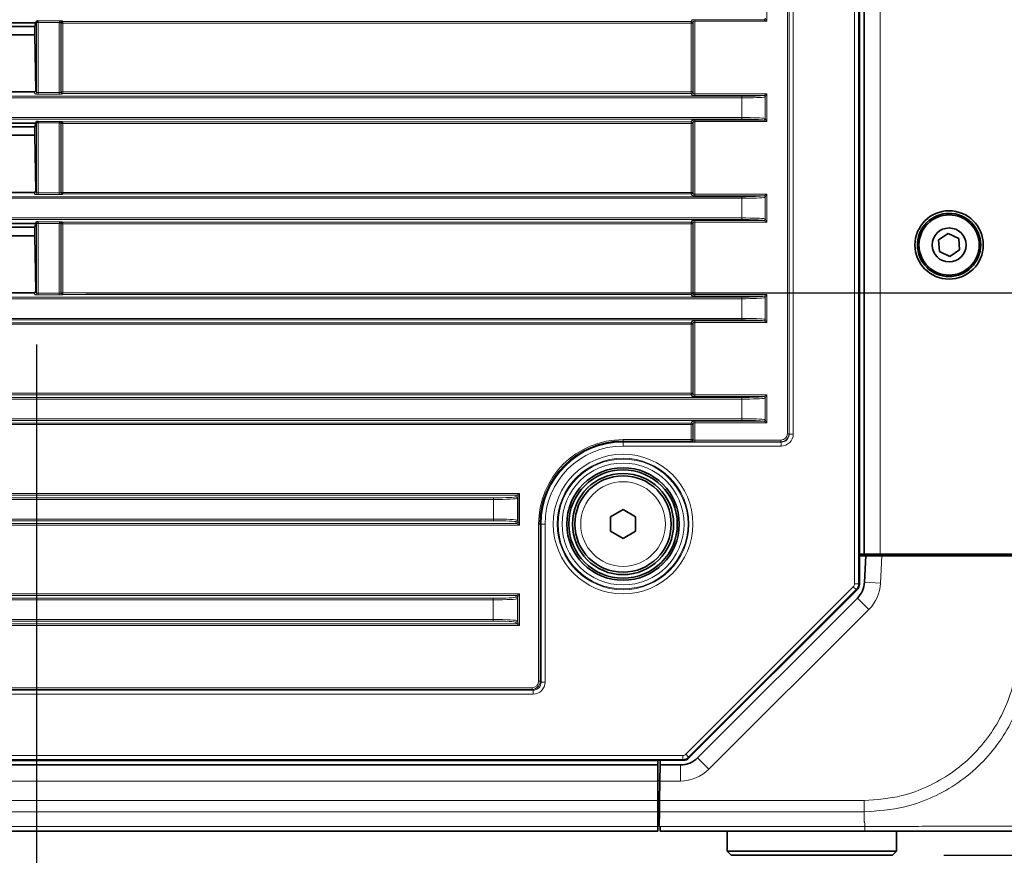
# Model space of a CAD drawing. Header units: millimetres. Extents: x 0 to 1118, y 0 to 864.
# Tile 148 of 172: x 961 to 991, y 313 to 339. Entities that reach past the tile are written whole.
import ezdxf

# ---------------------------------------------------------------- set-up
doc = ezdxf.new("R2010")
doc.units = ezdxf.units.MM
doc.layers.add('ALPHAREV', color=7, linetype='Continuous', lineweight=25)
doc.styles.add('SLDTEXTSTYLE0', font='TXT', dxfattribs={"width": 0.605})
doc.dimstyles.new('SLDDIMSTYLE0', dxfattribs={"dimtxt": 3.175, "dimasz": 4.572, "dimexe": 0, "dimexo": 0.0625, "dimgap": 0.79375, "dimtad": 0, "dimtih": 1, "dimtoh": 1, "dimdec": 1, "dimlfac": 4, "dimrnd": 1e-09, "dimzin": 12, "dimdsep": 46, "dimtxsty": 'SLDTEXTSTYLE0', "dimsah": 1, "dimcen": 0.09, "dimadec": 0, "dimazin": 3, "dimtfac": 1, "dimtofl": 0, "dimtmove": 0, "dimatfit": 3, "dimfxl": 1, "dimfrac": 2, "dimtolj": 1, "dimtzin": 12, "dimarcsym": 0})
doc.dimstyles.new('SLDDIMSTYLE3', dxfattribs={"dimtxt": 3.175, "dimasz": 4.572, "dimexe": 0, "dimexo": 0.0625, "dimgap": 0.79375, "dimtad": 0, "dimtih": 1, "dimtoh": 1, "dimdec": 1, "dimlfac": 4, "dimrnd": 1e-09, "dimzin": 4, "dimdsep": 46, "dimtxsty": 'SLDTEXTSTYLE0', "dimsah": 1, "dimcen": 0.09, "dimadec": 0, "dimazin": 1, "dimtfac": 1, "dimtofl": 0, "dimtmove": 0, "dimatfit": 3, "dimfxl": 1, "dimfrac": 2, "dimtolj": 1, "dimtzin": 12, "dimarcsym": 0})

# ---------------------------------------------------------------- blocks, each defined once
blk = doc.blocks.new('_D_8')
at = {"layer": 'ALPHAREV'}
for p, q in [((1065.347, 404.285), (1064.256, 404.285)), ((1064.256, 404.285), (1064.256, 399.412)), ((1071.411, 404.285), (1072.502, 404.285)), ((1072.502, 404.285), (1072.502, 399.412)), ((1074.319, 401.849), (1077.494, 401.849)), ((1077.494, 401.849), (1077.494, 391.371)), ((1064.256, 399.412), (1065.347, 399.412)), ((1072.502, 399.412), (1071.411, 399.412)), ((962.925, 391.371), (1079.094, 391.371)), ((1077.494, 330.219), (1077.494, 391.371)), ((962.909, 330.219), (1079.094, 330.219))]:
    blk.add_line(p, q, dxfattribs=at)
for points in [[(1077.494, 391.371), (1076.732, 386.799), (1078.256, 386.799)], [(1077.494, 330.219), (1078.256, 334.791), (1076.732, 334.791)]]:
    blk.add_solid(points, dxfattribs=at)
at = {"layer": 'ALPHAREV', "char_height": 3.175, "attachment_point": 1, "style": 'SLDTEXTSTYLE0'}
for s, insert in [('244.6', (1052.251, 403.505)), ('9.6', (1065.347, 403.505))]:
    blk.add_mtext(s, dxfattribs=dict(at, insert=insert))
blk = doc.blocks.new('_D_9')
at = {"layer": 'ALPHAREV'}
for p, q in [((962.909, 330.219), (1079.094, 330.219)), ((1077.494, 330.219), (1077.494, 316.558)), ((1079.919, 315.831), (1078.828, 315.831)), ((1078.828, 315.831), (1078.828, 310.958)), ((1085.982, 315.831), (1087.074, 315.831)), ((1087.074, 315.831), (1087.074, 310.958)), ((1078.828, 310.958), (1079.919, 310.958)), ((1087.074, 310.958), (1085.982, 310.958)), ((1077.494, 296.569), (1077.494, 310.23)), ((983.981, 296.569), (1079.094, 296.569))]:
    blk.add_line(p, q, dxfattribs=at)
for points in [[(1077.494, 330.219), (1076.732, 325.647), (1078.256, 325.647)], [(1077.494, 296.569), (1078.256, 301.141), (1076.732, 301.141)]]:
    blk.add_solid(points, dxfattribs=at)
at = {"layer": 'ALPHAREV', "char_height": 3.175, "attachment_point": 1, "style": 'SLDTEXTSTYLE0'}
for s, insert in [('134.6', (1066.822, 315.051)), ('5.3', (1079.919, 315.051))]:
    blk.add_mtext(s, dxfattribs=dict(at, insert=insert))
blk = doc.blocks.new('_D_10')
at = {"layer": 'ALPHAREV'}
for p, q in [((962.909, 330.219), (1024.776, 330.219)), ((1023.176, 312.707), (1023.176, 330.219)), ((989.619, 312.707), (1024.776, 312.707)), ((1023.176, 306.828), (1023.176, 312.707)), ((1037.748, 309.264), (1036.656, 309.264)), ((1036.656, 309.264), (1036.656, 304.392)), ((1043.811, 309.264), (1044.903, 309.264)), ((1044.903, 309.264), (1044.903, 304.392)), ((1026.351, 306.828), (1023.176, 306.828)), ((1036.656, 304.392), (1037.748, 304.392)), ((1044.903, 304.392), (1043.811, 304.392))]:
    blk.add_line(p, q, dxfattribs=at)
for points in [[(1023.176, 330.219), (1022.414, 325.647), (1023.938, 325.647)], [(1023.176, 312.707), (1023.938, 317.279), (1022.414, 317.279)]]:
    blk.add_solid(points, dxfattribs=at)
at = {"layer": 'ALPHAREV', "char_height": 3.175, "attachment_point": 1, "style": 'SLDTEXTSTYLE0'}
for s, insert in [('70.0', (1027.076, 308.484)), ('2.8', (1037.748, 308.484))]:
    blk.add_mtext(s, dxfattribs=dict(at, insert=insert))
blk = doc.blocks.new('_D_11')
at = {"layer": 'ALPHAREV'}
for p, q in [((961.38, 328.607), (961.38, 284.23)), ((985.506, 292.851), (985.506, 284.23)), ((1017.274, 288.266), (1016.183, 288.266)), ((1016.183, 288.266), (1016.183, 283.394)), ((1023.338, 288.266), (1024.429, 288.266)), ((1024.429, 288.266), (1024.429, 283.394)), ((961.38, 285.83), (985.506, 285.83)), ((985.506, 285.83), (1005.878, 285.83)), ((1016.183, 283.394), (1017.274, 283.394)), ((1024.429, 283.394), (1023.338, 283.394))]:
    blk.add_line(p, q, dxfattribs=at)
for points in [[(961.38, 285.83), (965.952, 285.068), (965.952, 286.592)], [(985.506, 285.83), (980.934, 286.592), (980.934, 285.068)]]:
    blk.add_solid(points, dxfattribs=at)
at = {"layer": 'ALPHAREV', "char_height": 3.175, "attachment_point": 1, "style": 'SLDTEXTSTYLE0'}
for s, insert in [('96.5', (1006.603, 287.486)), ('3.8', (1017.274, 287.486))]:
    blk.add_mtext(s, dxfattribs=dict(at, insert=insert))
blk = doc.blocks.new('_D_16')
at = {"layer": 'ALPHAREV'}
for p, q in [((896.128, 356.732), (896.128, 275.338)), ((985.506, 292.851), (985.506, 275.338)), ((942.03, 279.374), (940.938, 279.374)), ((940.938, 279.374), (940.938, 274.502)), ((950.519, 279.374), (951.61, 279.374)), ((951.61, 279.374), (951.61, 274.502)), ((896.128, 276.938), (928.208, 276.938)), ((985.506, 276.938), (953.426, 276.938)), ((940.938, 274.502), (942.03, 274.502)), ((951.61, 274.502), (950.519, 274.502))]:
    blk.add_line(p, q, dxfattribs=at)
for points in [[(896.128, 276.938), (900.7, 276.176), (900.7, 277.7)], [(985.506, 276.938), (980.934, 277.7), (980.934, 276.176)]]:
    blk.add_solid(points, dxfattribs=at)
at = {"layer": 'ALPHAREV', "char_height": 3.175, "attachment_point": 1, "style": 'SLDTEXTSTYLE0'}
for s, insert in [('357.5', (928.933, 278.594)), ('14.1', (942.03, 278.594))]:
    blk.add_mtext(s, dxfattribs=dict(at, insert=insert))

msp = doc.modelspace()

# ---------------------------------------------------------------- linework, layer by layer
at = {"color": 7, "linetype": 'Continuous', "lineweight": 18}
for p, q in [((986.834, 321.156), (986.834, 400.758)), ((986.959, 400.758), (986.959, 321.156)), ((987.631, 399.832), (987.631, 322.082)), ((984.746, 325.83), (984.746, 396.085)), ((984.796, 396.085), (984.796, 325.83)), ((984.804, 325.822), (984.804, 396.093)), ((984.929, 396.093), (984.929, 325.822)), ((984.108, 339.537), (984.108, 338.67)), ((961.43, 338.63), (961.38, 338.63)), ((961.38, 336.457), (961.38, 338.63)), ((962.084, 338.63), (961.43, 338.63)), ((961.43, 338.63), (961.43, 336.452)), ((961.432, 338.68), (962.178, 338.68)), ((962.083, 336.452), (962.083, 338.625)), ((962.133, 338.625), (962.083, 338.625)), ((962.133, 338.628), (962.084, 338.63)), ((962.146, 338.613), (962.133, 338.625)), ((962.133, 338.625), (962.133, 336.457)), ((962.146, 336.469), (962.146, 338.613)), ((962.196, 338.613), (962.146, 338.613)), ((962.178, 338.68), (962.196, 338.662)), ((962.196, 338.662), (981.75, 338.662)), ((962.196, 338.662), (962.196, 338.613)), ((981.75, 338.613), (962.196, 338.613)), ((962.196, 338.613), (962.196, 336.469)), ((981.75, 338.662), (981.768, 338.714)), ((981.75, 338.662), (981.75, 338.613)), ((981.75, 336.469), (981.75, 338.613)), ((981.8, 338.613), (981.75, 338.613)), ((981.817, 338.664), (981.8, 338.613)), ((981.8, 338.613), (981.8, 336.469)), ((981.817, 336.418), (981.817, 338.664)), ((981.867, 338.719), (984.006, 338.719)), ((981.867, 338.67), (981.867, 338.719)), ((984.108, 338.67), (981.867, 338.67)), ((981.867, 338.67), (981.867, 336.412)), ((984.108, 338.67), (984.01, 338.718)), ((984.059, 338.767), (984.108, 338.67)), ((961.33, 336.407), (961.309, 336.469)), ((961.358, 336.522), (961.38, 336.457)), ((962.133, 336.457), (962.146, 336.469)), ((962.146, 336.469), (962.196, 336.469)), ((962.196, 336.469), (962.196, 336.42)), ((962.196, 336.469), (981.75, 336.469)), ((981.8, 336.469), (981.75, 336.469)), ((981.75, 336.469), (981.75, 336.42)), ((981.8, 336.469), (981.817, 336.418)), ((794.184, 336.335), (983.327, 336.335)), ((983.327, 336.285), (794.184, 336.285)), ((961.43, 336.452), (961.43, 336.402)), ((961.43, 336.452), (962.083, 336.452)), ((962.083, 336.402), (961.43, 336.402)), ((962.083, 336.452), (962.083, 336.402)), ((962.196, 336.42), (962.183, 336.407)), ((981.75, 336.42), (962.196, 336.42)), ((981.768, 336.368), (981.75, 336.42)), ((981.867, 336.412), (981.867, 336.363)), ((981.867, 336.412), (984.108, 336.412)), ((984.006, 336.363), (981.867, 336.363)), ((983.327, 336.285), (983.327, 336.335)), ((983.327, 335.672), (983.327, 336.285)), ((984.01, 336.364), (984.108, 336.412)), ((984.108, 336.412), (984.059, 336.315)), ((984.059, 335.642), (984.059, 336.315)), ((984.108, 336.412), (984.108, 335.545)), ((794.184, 335.672), (983.327, 335.672)), ((983.327, 335.622), (794.184, 335.622)), ((961.432, 335.555), (962.178, 335.555)), ((962.178, 335.555), (962.196, 335.537)), ((962.196, 335.537), (981.75, 335.537)), ((962.196, 335.537), (962.196, 335.488)), ((981.75, 335.537), (981.768, 335.589)), ((981.75, 335.537), (981.75, 335.488)), ((981.817, 335.539), (981.8, 335.488)), ((981.817, 333.293), (981.817, 335.539)), ((981.867, 335.594), (984.006, 335.594)), ((981.867, 335.545), (981.867, 335.594)), ((984.108, 335.545), (981.867, 335.545)), ((981.867, 335.545), (981.867, 333.287)), ((983.327, 335.622), (983.327, 335.672)), ((984.108, 335.545), (984.01, 335.593)), ((984.059, 335.642), (984.108, 335.545)), ((961.43, 335.505), (961.38, 335.505)), ((961.38, 333.332), (961.38, 335.505)), ((962.084, 335.505), (961.43, 335.505)), ((961.43, 335.505), (961.43, 333.327)), ((962.083, 333.327), (962.083, 335.5)), ((962.133, 335.5), (962.083, 335.5)), ((962.133, 335.503), (962.084, 335.505)), ((962.146, 335.488), (962.133, 335.5)), ((962.133, 335.5), (962.133, 333.332)), ((962.146, 333.344), (962.146, 335.488)), ((962.196, 335.488), (962.146, 335.488)), ((981.75, 335.488), (962.196, 335.488)), ((962.196, 335.488), (962.196, 333.344)), ((981.8, 335.488), (981.75, 335.488)), ((981.75, 333.344), (981.75, 335.488)), ((981.8, 335.488), (981.8, 333.344)), ((961.358, 333.397), (961.38, 333.332)), ((794.184, 333.21), (983.327, 333.21)), ((983.327, 333.16), (794.184, 333.16)), ((961.33, 333.282), (961.309, 333.344)), ((961.43, 333.327), (962.083, 333.327)), ((961.43, 333.327), (961.43, 333.277)), ((962.083, 333.277), (961.43, 333.277)), ((962.083, 333.327), (962.083, 333.277)), ((962.133, 333.332), (962.146, 333.344)), ((962.146, 333.344), (962.196, 333.344)), ((962.196, 333.295), (962.183, 333.282)), ((962.196, 333.344), (962.196, 333.295)), ((962.196, 333.344), (981.75, 333.344)), ((981.75, 333.295), (962.196, 333.295)), ((981.75, 333.344), (981.75, 333.295)), ((981.8, 333.344), (981.75, 333.344)), ((981.768, 333.243), (981.75, 333.295)), ((981.8, 333.344), (981.817, 333.293)), ((981.867, 333.287), (981.867, 333.238)), ((981.867, 333.287), (984.108, 333.287)), ((984.006, 333.238), (981.867, 333.238)), ((983.327, 333.16), (983.327, 333.21)), ((983.327, 332.547), (983.327, 333.16)), ((984.01, 333.239), (984.108, 333.287)), ((984.108, 333.287), (984.059, 333.19)), ((984.059, 332.517), (984.059, 333.19)), ((984.108, 333.287), (984.108, 332.42)), ((794.184, 332.547), (983.327, 332.547)), ((983.327, 332.497), (794.184, 332.497)), ((983.327, 332.497), (983.327, 332.547)), ((984.059, 332.517), (984.108, 332.42)), ((961.43, 332.38), (961.38, 332.38)), ((961.38, 330.207), (961.38, 332.38)), ((962.084, 332.38), (961.43, 332.38)), ((961.43, 332.38), (961.43, 330.202)), ((961.432, 332.43), (962.178, 332.43)), ((962.083, 330.202), (962.083, 332.375)), ((962.133, 332.375), (962.083, 332.375)), ((962.133, 332.378), (962.084, 332.38)), ((962.146, 332.363), (962.133, 332.375)), ((962.133, 332.375), (962.133, 330.207)), ((962.146, 330.219), (962.146, 332.363)), ((962.196, 332.363), (962.146, 332.363)), ((962.178, 332.43), (962.196, 332.412)), ((962.196, 332.412), (981.75, 332.412)), ((962.196, 332.412), (962.196, 332.363)), ((981.75, 332.363), (962.196, 332.363)), ((962.196, 332.363), (962.196, 330.219)), ((981.75, 332.412), (981.768, 332.464)), ((981.75, 332.412), (981.75, 332.363)), ((981.8, 332.363), (981.75, 332.363)), ((981.75, 330.219), (981.75, 332.363)), ((981.817, 332.414), (981.8, 332.363)), ((981.8, 332.363), (981.8, 330.219)), ((981.817, 330.168), (981.817, 332.414)), ((981.867, 332.469), (984.006, 332.469)), ((981.867, 332.42), (981.867, 332.469)), ((984.108, 332.42), (981.867, 332.42)), ((981.867, 332.42), (981.867, 330.162)), ((984.108, 332.42), (984.01, 332.468)), ((794.184, 330.085), (983.327, 330.085)), ((983.327, 330.035), (794.184, 330.035)), ((961.33, 330.157), (961.309, 330.219)), ((961.358, 330.272), (961.38, 330.207)), ((961.43, 330.202), (962.083, 330.202)), ((961.43, 330.202), (961.43, 330.152)), ((962.083, 330.152), (961.43, 330.152)), ((962.083, 330.202), (962.083, 330.152)), ((962.133, 330.207), (962.146, 330.219)), ((962.146, 330.219), (962.196, 330.219)), ((962.196, 330.17), (962.183, 330.157)), ((962.196, 330.219), (962.196, 330.17)), ((962.196, 330.219), (981.75, 330.219)), ((981.75, 330.17), (962.196, 330.17)), ((981.75, 330.219), (981.75, 330.17)), ((981.8, 330.219), (981.75, 330.219)), ((981.768, 330.118), (981.75, 330.17)), ((981.8, 330.219), (981.817, 330.168)), ((981.867, 330.162), (981.867, 330.113)), ((981.867, 330.162), (984.108, 330.162)), ((984.006, 330.113), (981.867, 330.113)), ((983.327, 330.035), (983.327, 330.085)), ((983.327, 329.422), (983.327, 330.035)), ((984.01, 330.114), (984.108, 330.162)), ((984.108, 330.162), (984.059, 330.065)), ((984.059, 329.392), (984.059, 330.065)), ((984.108, 330.162), (984.108, 329.295)), ((794.184, 329.422), (983.327, 329.422)), ((983.327, 329.372), (983.327, 329.422)), ((983.327, 329.372), (794.184, 329.372)), ((795.761, 329.287), (981.75, 329.287)), ((981.75, 329.238), (795.761, 329.238)), ((981.75, 329.287), (981.768, 329.339)), ((981.75, 329.287), (981.75, 329.238)), ((981.8, 329.238), (981.75, 329.238)), ((981.75, 327.094), (981.75, 329.238)), ((981.817, 329.289), (981.8, 329.238)), ((981.8, 329.238), (981.8, 327.094)), ((981.817, 327.043), (981.817, 329.289)), ((981.867, 329.344), (984.006, 329.344)), ((981.867, 329.295), (981.867, 329.344)), ((984.108, 329.295), (981.867, 329.295)), ((981.867, 329.295), (981.867, 327.037)), ((984.108, 329.295), (984.01, 329.343)), ((984.059, 329.392), (984.108, 329.295)), ((794.184, 326.96), (983.327, 326.96)), ((795.761, 327.094), (981.75, 327.094)), ((981.75, 327.045), (795.761, 327.045)), ((981.8, 327.094), (981.75, 327.094)), ((981.75, 327.094), (981.75, 327.045)), ((981.768, 326.993), (981.75, 327.045)), ((981.8, 327.094), (981.817, 327.043)), ((981.867, 327.037), (981.867, 326.988)), ((981.867, 327.037), (984.108, 327.037)), ((984.006, 326.988), (981.867, 326.988)), ((983.327, 326.91), (983.327, 326.96)), ((984.01, 326.989), (984.108, 327.037)), ((984.108, 327.037), (984.059, 326.94)), ((984.108, 327.037), (984.108, 326.17)), ((983.327, 326.91), (794.184, 326.91)), ((983.327, 326.297), (983.327, 326.91)), ((984.059, 326.267), (984.059, 326.94)), ((794.184, 326.297), (983.327, 326.297)), ((983.327, 326.247), (794.184, 326.247)), ((795.761, 326.162), (981.75, 326.162)), ((981.75, 326.113), (795.761, 326.113)), ((981.75, 326.162), (981.768, 326.214)), ((981.75, 326.162), (981.75, 326.113)), ((981.75, 326.113), (981.8, 326.113)), ((981.75, 325.649), (981.75, 326.113)), ((981.817, 326.164), (981.8, 326.113)), ((981.8, 326.113), (981.8, 325.649)), ((981.817, 325.632), (981.817, 326.164)), ((981.867, 326.219), (984.006, 326.219)), ((981.867, 326.17), (981.867, 326.219)), ((984.108, 326.17), (981.867, 326.17)), ((981.867, 326.17), (981.867, 325.63)), ((983.327, 326.247), (983.327, 326.297)), ((984.108, 326.17), (984.01, 326.218)), ((984.059, 326.267), (984.108, 326.17)), ((984.796, 325.83), (984.746, 325.83)), ((984.796, 325.83), (984.804, 325.822)), ((984.804, 325.822), (984.929, 325.822)), ((979.631, 325.649), (981.75, 325.649)), ((979.631, 325.649), (979.631, 325.599)), ((979.631, 325.599), (979.631, 325.572)), ((981.75, 325.599), (979.631, 325.599)), ((979.631, 325.447), (979.631, 325.572)), ((979.631, 325.572), (984.554, 325.572)), ((984.554, 325.447), (979.631, 325.447)), ((981.75, 325.649), (981.75, 325.599)), ((981.75, 325.649), (981.8, 325.649)), ((981.768, 325.582), (981.75, 325.599)), ((981.8, 325.649), (981.817, 325.632)), ((981.867, 325.58), (981.867, 325.63)), ((981.867, 325.63), (984.546, 325.63)), ((984.546, 325.58), (981.867, 325.58)), ((984.546, 325.58), (984.546, 325.63)), ((984.554, 325.572), (984.546, 325.58)), ((984.554, 325.572), (984.554, 325.447)), ((801.1, 323.969), (976.412, 323.969)), ((976.312, 323.92), (801.2, 323.92)), ((976.295, 323.871), (976.312, 323.919)), ((976.312, 323.92), (976.412, 323.969)), ((976.412, 323.969), (976.362, 323.87)), ((976.412, 323.969), (976.412, 322.988)), ((801.916, 323.835), (975.596, 323.835)), ((975.596, 323.785), (801.916, 323.785)), ((975.596, 323.785), (975.596, 323.835)), ((975.596, 323.172), (975.596, 323.785)), ((976.362, 323.869), (976.345, 323.821)), ((976.345, 323.821), (976.345, 323.136)), ((976.362, 323.088), (976.362, 323.869)), ((976.412, 322.988), (801.1, 322.988)), ((801.2, 323.037), (976.312, 323.037)), ((801.916, 323.172), (975.596, 323.172)), ((975.596, 323.122), (801.916, 323.122)), ((975.596, 323.122), (975.596, 323.172)), ((976.312, 323.038), (976.295, 323.086)), ((976.412, 322.988), (976.312, 323.037)), ((976.345, 323.136), (976.362, 323.088)), ((976.362, 323.087), (976.412, 322.988)), ((977.002, 323.02), (977.052, 323.02)), ((977.002, 318.124), (977.002, 323.02)), ((977.052, 323.02), (977.079, 323.02)), ((977.052, 323.02), (977.052, 318.124)), ((977.204, 323.02), (977.079, 323.02)), ((977.079, 318.097), (977.079, 323.02)), ((977.204, 323.02), (977.204, 318.097)), ((987.69, 322.032), (987.645, 321.181)), ((986.834, 321.156), (986.959, 321.156)), ((986.959, 321.156), (986.985, 321.146)), ((987.645, 321.181), (987.146, 321.207)), ((801.102, 320.844), (976.41, 320.844)), ((976.31, 320.795), (976.41, 320.844)), ((976.41, 320.844), (976.36, 320.745)), ((976.41, 320.844), (976.41, 319.863)), ((981.583, 315.853), (986.797, 321.068)), ((986.886, 320.98), (981.671, 315.765)), ((986.797, 321.068), (986.886, 320.98)), ((986.912, 320.969), (986.886, 320.98)), ((976.31, 320.795), (801.202, 320.795)), ((801.918, 320.71), (975.594, 320.71)), ((975.594, 320.66), (801.918, 320.66)), ((975.594, 320.66), (975.594, 320.71)), ((975.594, 320.047), (975.594, 320.66)), ((976.294, 320.746), (976.31, 320.794)), ((976.36, 320.744), (976.344, 320.696)), ((976.344, 320.696), (976.344, 320.011)), ((976.36, 319.963), (976.36, 320.744)), ((987.281, 320.363), (986.927, 320.716)), ((987.281, 320.363), (982.304, 315.386)), ((801.202, 319.912), (976.31, 319.912)), ((801.918, 320.047), (975.594, 320.047)), ((975.594, 319.997), (801.918, 319.997)), ((975.594, 319.997), (975.594, 320.047)), ((976.31, 319.913), (976.294, 319.961)), ((976.41, 319.863), (976.31, 319.912)), ((976.344, 320.011), (976.36, 319.963)), ((976.36, 319.962), (976.41, 319.863)), ((976.41, 319.863), (801.102, 319.863)), ((977.002, 318.124), (977.052, 318.124)), ((977.052, 318.124), (977.079, 318.097)), ((977.204, 318.097), (977.079, 318.097)), ((800.683, 317.847), (976.829, 317.847)), ((800.71, 317.924), (976.802, 317.924)), ((976.802, 317.874), (800.71, 317.874)), ((976.802, 317.924), (976.802, 317.874)), ((976.829, 317.847), (976.802, 317.874)), ((976.829, 317.722), (976.829, 317.847)), ((976.829, 317.722), (800.683, 317.722)), ((796.018, 315.817), (981.494, 315.817)), ((981.494, 315.692), (796.018, 315.692)), ((796.793, 315.645), (980.718, 315.645)), ((981.494, 315.817), (981.494, 315.692)), ((981.505, 315.665), (981.494, 315.692)), ((981.583, 315.853), (981.671, 315.765)), ((981.671, 315.765), (981.682, 315.738)), ((982.304, 315.386), (981.951, 315.739)), ((981.42, 315.02), (981.42, 315.52)), ((796.793, 315.02), (980.718, 315.02)), ((981.42, 315.02), (980.778, 315.02)), ((796.793, 314.414), (980.718, 314.414)), ((980.768, 314.532), (980.768, 314.457)), ((980.768, 314.414), (987.13, 314.414)), ((796.793, 314.061), (980.718, 314.061)), ((987.131, 314.061), (980.761, 314.061)), ((987.131, 313.765), (987.131, 314.061)), ((796.793, 313.604), (980.718, 313.604)), ((980.783, 313.604), (987.159, 313.604))]:
    msp.add_line(p, q, dxfattribs=at)
at = {"color": 7, "linetype": 'Continuous', "lineweight": 35}
for p, q in [((986.985, 400.769), (986.985, 321.146)), ((987.131, 399.832), (987.131, 322.082)), ((961.335, 338.621), (955.427, 338.621)), ((961.335, 338.621), (961.348, 338.58)), ((961.38, 338.676), (961.348, 338.58)), ((961.325, 338.51), (955.437, 338.51)), ((961.348, 338.58), (961.325, 338.509)), ((961.325, 338.246), (961.325, 338.509)), ((961.325, 338.246), (955.437, 338.246)), ((961.358, 336.522), (961.325, 338.246)), ((961.309, 336.469), (955.452, 336.469)), ((961.38, 335.551), (961.348, 335.455)), ((961.335, 335.496), (955.427, 335.496)), ((961.325, 335.385), (955.437, 335.385)), ((961.348, 335.455), (961.325, 335.384)), ((961.325, 335.121), (961.325, 335.384)), ((961.335, 335.496), (961.348, 335.455)), ((961.325, 335.121), (955.437, 335.121)), ((961.358, 333.397), (961.325, 335.121)), ((961.309, 333.344), (955.452, 333.344)), ((961.335, 332.371), (955.427, 332.371)), ((961.325, 332.26), (955.437, 332.26)), ((961.348, 332.33), (961.325, 332.259)), ((961.325, 331.996), (961.325, 332.259)), ((961.335, 332.371), (961.348, 332.33)), ((961.38, 332.426), (961.348, 332.33)), ((961.325, 331.996), (958.66, 331.996)), ((961.358, 330.272), (961.325, 331.996)), ((989.751, 332.067), (989.453, 331.863)), ((989.453, 331.863), (989.481, 331.503)), ((990.076, 331.911), (989.751, 332.067)), ((990.104, 331.551), (990.076, 331.911)), ((989.481, 331.503), (989.806, 331.347)), ((989.806, 331.347), (990.104, 331.551)), ((961.309, 330.219), (959.302, 330.219)), ((979.243, 323.243), (979.631, 323.467)), ((979.631, 323.467), (980.018, 323.243)), ((979.243, 322.796), (979.243, 323.243)), ((980.018, 323.243), (980.018, 322.796)), ((979.631, 322.572), (979.243, 322.796)), ((980.018, 322.796), (979.631, 322.572)), ((987.131, 322.082), (986.985, 322.082)), ((987.631, 322.082), (987.131, 322.082)), ((991.924, 322.082), (987.631, 322.082)), ((987.668, 322.032), (987.668, 322.082)), ((988.168, 322.082), (988.168, 322.032)), ((988.332, 322.082), (988.331, 322.032)), ((991.13, 322.082), (991.131, 322.032)), ((986.985, 322.032), (987.189, 322.032)), ((987.146, 321.207), (987.189, 322.032)), ((987.189, 322.032), (987.69, 322.032)), ((987.69, 322.032), (991.924, 322.032)), ((986.912, 320.969), (981.682, 315.738)), ((981.951, 315.739), (986.927, 320.716)), ((981.505, 315.665), (796.007, 315.665)), ((980.718, 315.665), (980.718, 315.52)), ((980.787, 315.52), (980.789, 315.665)), ((796.793, 315.52), (980.718, 315.52)), ((980.718, 315.52), (980.718, 315.02)), ((980.778, 315.02), (980.787, 315.52)), ((980.787, 315.52), (981.42, 315.52)), ((980.718, 315.032), (980.778, 315.032)), ((980.718, 315.02), (980.718, 314.414)), ((980.778, 315.02), (980.768, 314.414)), ((980.77, 314.532), (980.718, 314.532)), ((980.718, 314.414), (980.718, 314.061)), ((980.761, 314.061), (980.768, 314.414)), ((980.767, 314.532), (980.768, 314.457)), ((980.718, 314.061), (980.718, 313.604)), ((980.718, 313.907), (980.759, 313.907)), ((980.753, 313.604), (980.761, 314.061)), ((980.718, 313.604), (980.718, 313.457)), ((980.753, 313.604), (980.768, 313.604)), ((980.768, 313.604), (980.783, 313.604)), ((980.786, 313.457), (980.783, 313.604)), ((796.793, 313.457), (980.718, 313.457)), ((987.156, 313.457), (980.786, 313.457)), ((982.868, 313.457), (982.868, 312.832)), ((988.143, 312.832), (988.143, 313.457)), ((982.868, 312.832), (982.993, 312.707)), ((982.868, 312.832), (988.143, 312.832)), ((988.018, 312.707), (982.993, 312.707)), ((988.018, 312.707), (988.143, 312.832))]:
    msp.add_line(p, q, dxfattribs=at)
for centre, radius in [((989.778, 331.707), 1.063), ((989.778, 331.707), 0.984), ((989.778, 331.707), 0.937), ((989.778, 331.707), 0.528), ((979.631, 323.02), 1.75), ((979.631, 323.02), 1.688), ((979.631, 323.02), 1.575), ((979.631, 323.02), 1.5)]:
    msp.add_circle(centre, radius, dxfattribs=at)
at = {"color": 7, "linetype": 'Continuous', "lineweight": 18}
for radius in [2.173, 2.048, 2.022, 1.897, 1.318]:
    msp.add_circle((979.631, 323.02), radius, dxfattribs=at)
for centre, radius, start, end in [((962.196, 338.612), 0.0501, 90.1836, 179.8164), ((981.75, 338.612), 0.05, 0.0962, 89.9736), ((981.767, 338.664), 0.05, 0.0962, 89.9736), ((984.007, 338.77), 0.0517, 273.1474, 356.8526), ((961.33, 336.457), 0.05, 270.0264, 359.9038), ((962.183, 336.457), 0.0501, 180.1836, 269.8164), ((962.196, 336.47), 0.0501, 180.1836, 269.8164), ((981.75, 336.47), 0.05, 270.0264, 359.9038), ((981.767, 336.418), 0.05, 270.0264, 359.9038), ((984.005, 336.313), 0.05, 0.0303, 88.3119), ((984.007, 336.312), 0.0517, 3.1474, 86.8526), ((962.196, 335.487), 0.0501, 90.1836, 179.8164), ((981.75, 335.487), 0.05, 0.0962, 89.9736), ((981.767, 335.539), 0.05, 0.0962, 89.9736), ((984.005, 335.644), 0.05, 271.6881, 359.9697), ((984.007, 335.645), 0.0517, 273.1474, 356.8526), ((961.33, 333.332), 0.05, 270.0264, 359.9038), ((962.183, 333.332), 0.0501, 180.1836, 269.8164), ((962.196, 333.345), 0.0501, 180.1836, 269.8164), ((981.75, 333.345), 0.05, 270.0264, 359.9038), ((981.767, 333.293), 0.05, 270.0264, 359.9038), ((984.005, 333.188), 0.05, 0.0303, 88.3119), ((984.007, 333.187), 0.0517, 3.1474, 86.8526), ((984.005, 332.519), 0.05, 271.6881, 359.9697), ((984.007, 332.52), 0.0517, 273.1474, 356.8526), ((962.196, 332.362), 0.0501, 90.1836, 179.8164), ((981.75, 332.362), 0.05, 0.0962, 89.9736), ((981.767, 332.414), 0.05, 0.0962, 89.9736), ((961.33, 330.207), 0.05, 270.0264, 359.9038), ((962.183, 330.207), 0.0501, 180.1836, 269.8164), ((962.196, 330.22), 0.0501, 180.1836, 269.8164), ((981.75, 330.22), 0.05, 270.0264, 359.9038), ((981.767, 330.168), 0.05, 270.0264, 359.9038), ((984.005, 330.063), 0.05, 0.0303, 88.3119), ((984.007, 330.062), 0.0517, 3.1474, 86.8526), ((981.75, 329.237), 0.05, 0.0962, 89.9736), ((981.767, 329.289), 0.05, 0.0962, 89.9736), ((984.005, 329.394), 0.05, 271.6881, 359.9697), ((984.007, 329.395), 0.0517, 273.1474, 356.8526), ((981.75, 327.095), 0.05, 270.0264, 359.9038), ((981.767, 327.043), 0.05, 270.0264, 359.9038), ((984.005, 326.938), 0.05, 0.0303, 88.3119), ((984.007, 326.937), 0.0517, 3.1474, 86.8526), ((981.75, 326.112), 0.05, 0.0962, 89.9736), ((981.767, 326.164), 0.05, 0.0962, 89.9736), ((984.005, 326.269), 0.05, 271.6881, 359.9697), ((984.007, 326.27), 0.0517, 273.1474, 356.8526), ((979.631, 323.02), 2.629, 90, 180), ((979.631, 323.02), 2.552, 90, 180), ((979.631, 323.02), 2.427, 90, 180), ((981.75, 325.649), 0.05, 270.0204, 359.9796), ((981.767, 325.632), 0.05, 270.0204, 359.9796), ((976.312, 323.869), 0.0501, 0.1836, 89.8164), ((976.312, 323.869), 0.05, 0.0962, 89.9736), ((976.295, 323.821), 0.05, 0.0962, 89.9736), ((976.295, 323.136), 0.05, 270.0264, 359.9038), ((976.312, 323.088), 0.05, 270.0264, 359.9038), ((976.312, 323.088), 0.0501, 270.1836, 359.8164), ((986.709, 321.156), 0.25, 315.0081, 359.9919), ((986.397, 321.246), 1.25, 315, 357), ((976.294, 320.696), 0.05, 0.0962, 89.9736), ((976.31, 320.744), 0.0501, 0.1836, 89.8164), ((976.31, 320.744), 0.05, 0.0962, 89.9736), ((976.294, 320.011), 0.05, 270.0264, 359.9038), ((976.31, 319.963), 0.05, 270.0264, 359.9038), ((976.31, 319.963), 0.0501, 270.1836, 359.8164), ((981.494, 315.942), 0.25, 270.0081, 314.9919), ((981.42, 316.27), 1.25, 270, 315)]:
    msp.add_arc(centre, radius, start, end, dxfattribs=at)
at = {"color": 7, "linetype": 'Continuous', "lineweight": 35}
for centre, radius, start, end in [((979.631, 323.02), 2.579, 90, 180), ((986.397, 321.246), 0.75, 315, 357), ((981.42, 316.27), 0.75, 270, 315)]:
    msp.add_arc(centre, radius, start, end, dxfattribs=at)
at = {"color": 7, "linetype": 'Continuous', "lineweight": 18}
for centre, major_axis, ratio, start_param, end_param in [((961.382, 338.63), (0, 0.1), 0.017455, 1.09903, 1.570796), ((961.432, 338.63), (0, 0.05), 0.03491, 0.05236, 1.570796), ((962.184, 338.625), (0.0709, -0.0709), 0.997265, 3.876, 3.925621), ((962.178, 338.63), (0.0949, 0.0036), 0.525578, 1.550768, 3.069205), ((962.178, 338.63), (0.0186, 0.0476), 0.860759, 0.426335, 1.944771), ((962.184, 338.625), (-0.0356, 0.0356), 0.991846, 0.734408, 0.784029), ((981.867, 338.714), (0.1, 0), 0.052408, 1.570796, 3.124139), ((981.867, 338.664), (0.05, 0), 0.104816, 1.570796, 3.124139), ((961.43, 336.457), (0.05, 0), 0.104816, 3.159046, 4.712389), ((962.083, 336.457), (0.05, 0), 0.104816, 4.712389, 6.230825), ((961.43, 336.407), (0.1, 0), 0.052408, 3.159046, 4.712389), ((962.083, 336.407), (0.1, 0), 0.052408, 4.712389, 6.230825), ((981.867, 336.368), (0.1, 0), 0.052408, 3.159046, 4.712389), ((981.867, 336.418), (0.05, 0), 0.104816, 3.159046, 4.712389), ((983.327, 336.371), (0.7, 0), 0.052408, 4.712389, 6.038219), ((983.327, 336.321), (0.75, 0), 0.048914, 4.712389, 6.038219), ((961.382, 335.505), (0, 0.1), 0.017455, 1.09903, 1.570796), ((961.432, 335.505), (0, 0.05), 0.03491, 0.05236, 1.570796), ((962.178, 335.505), (0.0949, 0.0036), 0.525578, 1.550768, 3.069205), ((962.178, 335.505), (0.0186, 0.0476), 0.860759, 0.426335, 1.944771), ((981.867, 335.589), (0.1, 0), 0.052408, 1.570796, 3.124139), ((981.867, 335.539), (0.05, 0), 0.104816, 1.570796, 3.124139), ((983.327, 335.636), (0.75, 0), 0.048914, 0.244966, 1.570796), ((983.327, 335.586), (0.7, 0), 0.052408, 0.244966, 1.570796), ((962.184, 335.5), (0.0709, -0.0709), 0.997265, 3.876, 3.925621), ((962.184, 335.5), (-0.0356, 0.0356), 0.991846, 0.734408, 0.784029), ((961.43, 333.282), (0.1, 0), 0.052408, 3.159046, 4.712389), ((961.43, 333.332), (0.05, 0), 0.104816, 3.159046, 4.712389), ((962.083, 333.332), (0.05, 0), 0.104816, 4.712389, 6.230825), ((962.083, 333.282), (0.1, 0), 0.052408, 4.712389, 6.230825), ((981.867, 333.243), (0.1, 0), 0.052408, 3.159046, 4.712389), ((981.867, 333.293), (0.05, 0), 0.104816, 3.159046, 4.712389), ((983.327, 333.246), (0.7, 0), 0.052408, 4.712389, 6.038219), ((983.327, 333.196), (0.75, 0), 0.048914, 4.712389, 6.038219), ((983.327, 332.511), (0.75, 0), 0.048914, 0.244966, 1.570796), ((983.327, 332.461), (0.7, 0), 0.052408, 0.244966, 1.570796), ((961.382, 332.38), (0, 0.1), 0.017455, 1.09903, 1.570796), ((961.432, 332.38), (0, 0.05), 0.03491, 0.05236, 1.570796), ((962.184, 332.375), (0.0709, -0.0709), 0.997265, 3.876, 3.925621), ((962.178, 332.38), (0.0949, 0.0036), 0.525578, 1.550768, 3.069205), ((962.178, 332.38), (0.0186, 0.0476), 0.860759, 0.426335, 1.944771), ((962.184, 332.375), (-0.0356, 0.0356), 0.991846, 0.734408, 0.784029), ((981.867, 332.464), (0.1, 0), 0.052408, 1.570796, 3.124139), ((981.867, 332.414), (0.05, 0), 0.104816, 1.570796, 3.124139), ((961.43, 330.157), (0.1, 0), 0.052408, 3.159046, 4.712389), ((961.43, 330.207), (0.05, 0), 0.104816, 3.159046, 4.712389), ((962.083, 330.207), (0.05, 0), 0.104816, 4.712389, 6.230825), ((962.083, 330.157), (0.1, 0), 0.052408, 4.712389, 6.230825), ((981.867, 330.118), (0.1, 0), 0.052408, 3.159046, 4.712389), ((981.867, 330.168), (0.05, 0), 0.104816, 3.159046, 4.712389), ((983.327, 330.121), (0.7, 0), 0.052408, 4.712389, 6.038219), ((983.327, 330.071), (0.75, 0), 0.048914, 4.712389, 6.038219), ((983.327, 329.386), (0.75, 0), 0.048914, 0.244966, 1.570796), ((981.867, 329.339), (0.1, 0), 0.052408, 1.570796, 3.124139), ((981.867, 329.289), (0.05, 0), 0.104816, 1.570796, 3.124139), ((983.327, 329.336), (0.7, 0), 0.052408, 0.244966, 1.570796), ((981.867, 326.993), (0.1, 0), 0.052408, 3.159046, 4.712389), ((981.867, 327.043), (0.05, 0), 0.104816, 3.159046, 4.712389), ((983.327, 326.996), (0.7, 0), 0.052408, 4.712389, 6.038219), ((983.327, 326.946), (0.75, 0), 0.048914, 4.712389, 6.038219), ((981.867, 326.214), (0.1, 0), 0.052408, 1.570796, 3.124139), ((981.867, 326.164), (0.05, 0), 0.104816, 1.570796, 3.124139), ((983.327, 326.261), (0.75, 0), 0.048914, 0.244966, 1.570796), ((983.327, 326.211), (0.7, 0), 0.052408, 0.244966, 1.570796), ((984.546, 325.83), (0.177, -0.177), 0.999817, 5.497939, 7.068431), ((984.546, 325.83), (-0.141, 0.141), 0.999695, 2.356347, 3.926839), ((984.554, 325.822), (-0.265, 0.265), 0.999695, 2.356347, 3.926839), ((984.554, 325.822), (-0.177, 0.177), 0.999391, 2.356347, 3.926839), ((981.867, 325.582), (0.1, 0), 0.017455, 3.159046, 4.712389), ((981.867, 325.632), (0.05, 0), 0.03491, 3.159046, 4.712389), ((976.412, 323.919), (0.1, 0), 0.052408, 3.089233, 3.124139), ((975.596, 323.871), (0.7, 0), 0.052408, 4.712389, 6.265732), ((975.596, 323.821), (0.75, 0), 0.048914, 4.712389, 6.265732), ((976.412, 323.869), (0.05, 0), 0.104816, 3.089233, 3.124139), ((975.596, 323.136), (0.75, 0), 0.048914, 0.017453, 1.570796), ((975.596, 323.086), (0.7, 0), 0.052408, 0.017453, 1.570796), ((976.412, 323.038), (0.1, 0), 0.052408, 3.159046, 3.193953), ((976.412, 323.088), (0.05, 0), 0.104816, 3.159046, 3.193953), ((986.709, 321.156), (-0.116, 0.048), 0.999599, 2.749036, 3.53415), ((975.594, 320.746), (0.7, 0), 0.052408, 4.712389, 6.265732), ((975.594, 320.696), (0.75, 0), 0.048914, 4.712389, 6.265732), ((976.41, 320.794), (0.1, 0), 0.052408, 3.089233, 3.124139), ((976.41, 320.744), (0.05, 0), 0.104816, 3.089233, 3.124139), ((975.594, 320.011), (0.75, 0), 0.048914, 0.017453, 1.570796), ((975.594, 319.961), (0.7, 0), 0.052408, 0.017453, 1.570796), ((976.41, 319.913), (0.1, 0), 0.052408, 3.159046, 3.193953), ((976.41, 319.963), (0.05, 0), 0.104816, 3.159046, 3.193953), ((976.802, 318.124), (0.177, -0.177), 0.999817, 5.497939, 7.068431), ((976.802, 318.124), (-0.141, 0.141), 0.999695, 2.356347, 3.926839), ((976.829, 318.097), (-0.265, 0.265), 0.999695, 2.356347, 3.926839), ((976.829, 318.097), (0.177, -0.177), 0.999391, 5.497939, 7.068431), ((981.494, 315.942), (-0.048, 0.116), 0.999599, 2.749036, 3.53415)]:
    msp.add_ellipse(centre, major_axis=major_axis, ratio=ratio, start_param=start_param, end_param=end_param, dxfattribs=at)
at = {"color": 7, "linetype": 'Continuous', "lineweight": 35}
for centre, major_axis, ratio, start_param, end_param in [((961.308, 336.522), (-0.009, 0.0525), 0.937398, 2.982448, 4.552331), ((961.308, 333.397), (-0.009, 0.0525), 0.937398, 2.982448, 4.552331), ((961.308, 330.272), (-0.009, 0.0525), 0.937398, 2.982448, 4.552331), ((986.735, 321.146), (-0.231, 0.096), 0.999599, 2.749036, 3.53415), ((981.505, 315.915), (-0.096, 0.231), 0.999599, 2.749036, 3.53415)]:
    msp.add_ellipse(centre, major_axis=major_axis, ratio=ratio, start_param=start_param, end_param=end_param, dxfattribs=at)
for points, knots in [([(961.38, 338.676), (961.38, 338.677), (961.387, 338.677), (961.407, 338.679), (961.419, 338.68), (961.432, 338.68)], [0, 0, 0, 0, 0.5, 0.5, 1, 1, 1, 1]), ([(961.38, 335.551), (961.38, 335.552), (961.387, 335.552), (961.407, 335.554), (961.419, 335.555), (961.432, 335.555)], [0, 0, 0, 0, 0.5, 0.5, 1, 1, 1, 1]), ([(961.38, 332.426), (961.38, 332.427), (961.387, 332.427), (961.407, 332.429), (961.419, 332.43), (961.432, 332.43)], [0, 0, 0, 0, 0.5, 0.5, 1, 1, 1, 1]), ([(991.924, 313.457), (991.898, 313.457), (991.852, 313.457), (991.549, 313.457), (991.136, 313.457), (990.578, 313.457), (989.904, 313.457), (989.199, 313.457), (988.432, 313.457), (987.741, 313.457), (987.313, 313.457), (987.156, 313.457)], [0, 0, 0, 0, 0.147652, 0.256205, 0.364776, 0.499589, 0.608942, 0.718292, 0.827742, 0.937176, 1, 1, 1, 1])]:
    msp.add_open_spline(points, degree=3, knots=knots, dxfattribs=at)
at = {"color": 7, "linetype": 'Continuous', "lineweight": 18}
for points in [[(984.01, 338.718), (984.009, 338.719), (984.008, 338.719), (984.006, 338.719)], [(984.006, 336.363), (984.008, 336.363), (984.009, 336.363), (984.01, 336.364)], [(984.059, 336.315), (984.058, 336.314), (984.056, 336.313), (984.055, 336.313)], [(984.01, 335.593), (984.009, 335.594), (984.008, 335.594), (984.006, 335.594)], [(984.055, 335.644), (984.056, 335.644), (984.058, 335.643), (984.059, 335.642)], [(984.006, 333.238), (984.008, 333.238), (984.009, 333.238), (984.01, 333.239)], [(984.059, 333.19), (984.058, 333.189), (984.056, 333.188), (984.055, 333.188)], [(984.055, 332.519), (984.056, 332.519), (984.058, 332.518), (984.059, 332.517)], [(984.01, 332.468), (984.009, 332.469), (984.008, 332.469), (984.006, 332.469)], [(984.006, 330.113), (984.008, 330.113), (984.009, 330.113), (984.01, 330.114)], [(984.059, 330.065), (984.058, 330.064), (984.056, 330.063), (984.055, 330.063)], [(984.01, 329.343), (984.009, 329.344), (984.008, 329.344), (984.006, 329.344)], [(984.055, 329.394), (984.056, 329.394), (984.058, 329.393), (984.059, 329.392)], [(984.006, 326.988), (984.008, 326.988), (984.009, 326.988), (984.01, 326.989)], [(984.059, 326.94), (984.058, 326.939), (984.056, 326.938), (984.055, 326.938)], [(984.01, 326.218), (984.009, 326.219), (984.008, 326.219), (984.006, 326.219)], [(984.055, 326.269), (984.056, 326.269), (984.058, 326.268), (984.059, 326.267)], [(987.131, 314.061), (987.131, 314.085), (987.131, 314.134), (987.131, 314.222), (987.13, 314.316), (987.13, 314.382), (987.13, 314.414)], [(987.159, 313.604), (987.159, 313.582), (987.158, 313.538), (987.158, 313.493), (987.157, 313.463), (987.157, 313.459), (987.156, 313.457)]]:
    msp.add_open_spline(points, degree=3, dxfattribs=at)
for points, knots in [([(987.13, 314.414), (987.528, 314.443), (988.209, 314.491), (989.118, 314.828), (989.862, 315.25), (990.514, 315.795), (991.054, 316.437), (991.475, 317.145), (991.766, 317.916), (991.906, 318.614), (991.919, 319.048), (991.924, 319.208)], [0, 0, 0, 0, 0.1584128, 0.2711139, 0.3838354, 0.4991898, 0.6083334, 0.7174776, 0.826751, 0.9360043, 1, 1, 1, 1]), ([(992.277, 319.207), (992.272, 319.035), (992.258, 318.573), (992.114, 317.822), (991.808, 316.994), (991.36, 316.224), (990.78, 315.533), (990.077, 314.95), (989.275, 314.499), (988.295, 314.142), (987.558, 314.091), (987.131, 314.061)], [0, 0, 0, 0, 0.063881, 0.171582, 0.282525, 0.390047, 0.500815, 0.616212, 0.727169, 0.841682, 1, 1, 1, 1]), ([(987.159, 313.604), (987.158, 313.617), (987.155, 313.661), (987.149, 313.713), (987.137, 313.753), (987.132, 313.762), (987.131, 313.764), (987.131, 313.764)], [0, 0, 0, 0, 0.245202, 0.817535, 0.960682, 0.992151, 1, 1, 1, 1]), ([(987.159, 313.604), (987.326, 313.604), (987.782, 313.604), (988.526, 313.607), (989.349, 313.613), (990.115, 313.618), (990.841, 313.62), (991.441, 313.618), (991.878, 313.612), (992.154, 313.606), (992.196, 313.605), (992.214, 313.605)], [0, 0, 0, 0, 0.0671378, 0.1826382, 0.3015758, 0.416957, 0.535791, 0.6801766, 0.7947562, 0.912682, 1, 1, 1, 1])]:
    msp.add_open_spline(points, degree=3, knots=knots, dxfattribs=at)

# ---------------------------------------------------------------- dimensions: what is measured, and where the dimension line sits
at = {"layer": 'ALPHAREV'}
for base, p1, p2, dimstyle, picture, middle in [((1077.494, 391.371), (961.309, 330.219), (961.325, 391.371), 'SLDDIMSTYLE0', '_D_8', (1077.494, 401.849)), ((1077.494, 330.219), (982.381, 296.569), (961.309, 330.219), 'SLDDIMSTYLE0', '_D_9', (1077.494, 313.394)), ((1023.176, 330.219), (988.018, 312.707), (961.309, 330.219), 'SLDDIMSTYLE3', '_D_10', (1023.176, 306.828))]:
    dim = msp.add_linear_dim(base=base, p1=p1, p2=p2, angle=90, dimstyle=dimstyle, dxfattribs=at)
    dim.commit()
    dim.dimension.update_dxf_attribs({"geometry": picture, "text_midpoint": middle, "dimtype": 160})
for base, p2, picture, middle in [((896.128, 276.938), (896.128, 358.332), '_D_16', (940.817, 276.938)), ((961.38, 285.83), (961.38, 330.207), '_D_11', (1016.062, 285.83))]:
    dim = msp.add_linear_dim(base=base, p1=(985.506, 294.451), p2=p2, dimstyle='SLDDIMSTYLE0', dxfattribs=at)
    dim.commit()
    dim.dimension.update_dxf_attribs({"geometry": picture, "text_midpoint": middle, "dimtype": 160})

doc.saveas('drawing.dxf')
